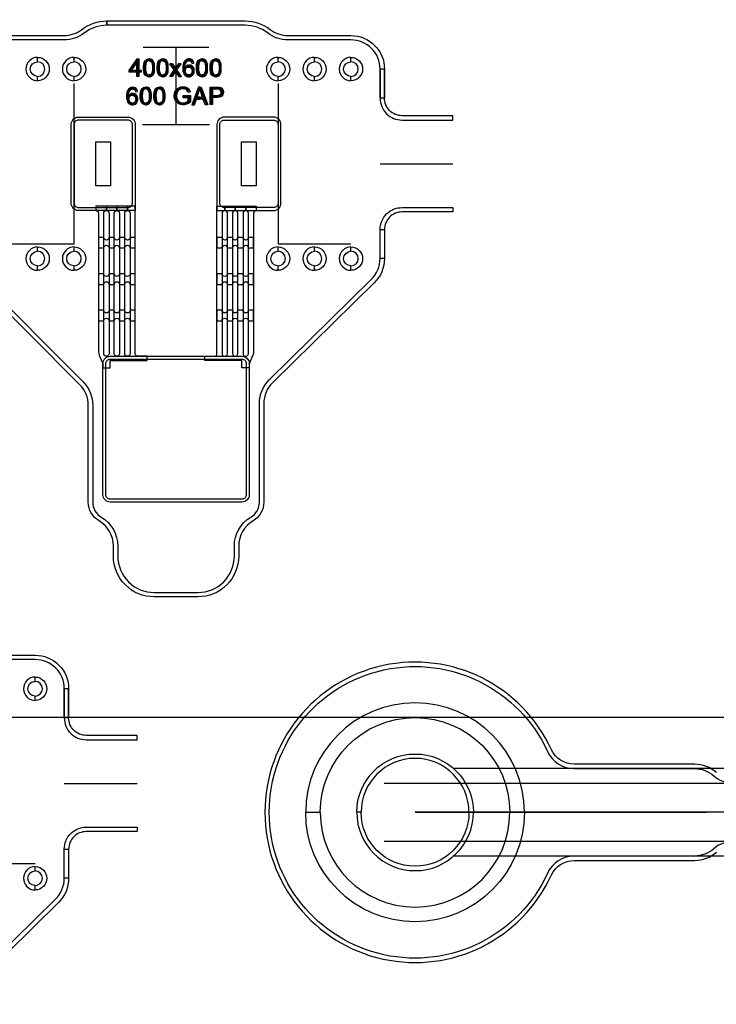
# Model space of a CAD drawing. Extents: x -63500 to 63500, y -63500 to 63500.
# Tile 50 of 256: x -15111 to -10331, y -26966 to -20213. Entities that reach past the tile are written whole.
import ezdxf

# ---------------------------------------------------------------- set-up
doc = ezdxf.new("R2010")
doc.units = 13
doc.header["$MEASUREMENT"] = 0
for name, color, linetype in [('1_Metal', 2, 'Continuous'), ('2_Electrodes', 5, 'Continuous'), ('3_Outline', 4, 'Continuous')]:
    doc.layers.add(name, color=color, linetype=linetype)
doc.styles.get("Standard").update_dxf_attribs({"font": 'arial.ttf'})

msp = doc.modelspace()

# ---------------------------------------------------------------- linework, layer by layer
for p, q in [((-14263, -20401.9), (-13813, -20401.9)), ((-14038, -20931.9), (-14038, -20401.9)), ((-14738, -21751.9), (-14738, -20651.9)), ((-13338, -20651.9), (-13338, -21751.9)), ((-14268, -20931.9), (-13808, -20931.9)), ((-12638, -21201.9), (-12138, -21201.9)), ((-14988, -21751.9), (-15238, -21751.9)), ((-14738, -21751.9), (-14988, -21751.9)), ((-13088, -21751.9), (-13338, -21751.9)), ((-12838, -21751.9), (-13088, -21751.9)), ((0, -25000), (-34000, -25000)), ((-4588.5, -25349.7), (-12139.1, -25349.7)), ((-14804.9, -25451.9), (-14304.9, -25451.9)), ((-12610.1, -25449.7), (-4588.5, -25449.7)), ((-9398.2, -25649.7), (-12398.2, -25649.7)), ((-12398.2, -25649.7), (-10398.2, -25649.7)), ((-4588.5, -25849.7), (-12610.1, -25849.7)), ((-4588.5, -25949.7), (-12139.1, -25949.7)), ((-15004.9, -26001.9), (-15254.9, -26001.9))]:
    msp.add_line(p, q)
for points in [[(-14588, -21351.9), (-14588, -21051.9), (-14488, -21051.9), (-14488, -21351.9)], [(-13588, -21351.9), (-13588, -21051.9), (-13488, -21051.9), (-13488, -21351.9)]]:
    msp.add_lwpolyline(points, close=True)
for radius in [50000, 47500, 45000]:
    msp.add_circle((0, 0), radius)
at = {"layer": '1_Metal'}
msp.add_line((-14318, -21521.9), (-14318, -21521.9), dxfattribs=at)
for points in [[(-50000, 0, 1), (50000, 0), (51000, 0, -1), (-51000, 0)], [(-14758, -20931.9, -0.414214), (-14708, -20881.9), (-14368, -20881.9, -0.414214), (-14318, -20931.9), (-14318, -21521.9), (-14708, -21521.9, -0.414214), (-14758, -21471.9)], [(-13318, -20931.9, 0.414214), (-13368, -20881.9), (-13708, -20881.9, 0.414214), (-13758, -20931.9), (-13758, -21521.9), (-13368, -21521.9, 0.414214), (-13318, -21471.9)], [(-14490, -22601.9), (-14490, -22551.9), (-14236, -22551.9), (-14236, -22521.9), (-14300, -22521.9, -0.414214), (-14318, -22503.9), (-14318, -21491.9), (-14372, -21491.9), (-14372, -21521.9, -0.414214), (-14354, -21539.9), (-14354, -22503.9, -1), (-14390, -22503.9), (-14390, -21539.9, -0.414214), (-14372, -21521.9), (-14372, -21521.9), (-14372, -21491.9), (-14444, -21491.9), (-14444, -21521.9, -0.414214), (-14426, -21539.9), (-14426, -22503.9, -1), (-14462, -22503.9), (-14462, -21539.9, -0.414214), (-14444, -21521.9), (-14444, -21521.9), (-14444, -21491.9), (-14516, -21491.9), (-14516, -21521.9, -0.414214), (-14498, -21539.9), (-14498, -22503.9, -1), (-14534, -22503.9), (-14534, -21539.9, -0.414214), (-14516, -21521.9), (-14516, -21521.9), (-14516, -21491.9), (-14588, -21491.9), (-14588, -21521.9, -0.414214), (-14570, -21539.9), (-14570, -22493.4, 0.104248), (-14565.8, -22513.6), (-14544.3, -22562.3, -0.104248), (-14540, -22582.5), (-14540, -22601.9)], [(-13586, -22601.9), (-13586, -22551.9), (-13840, -22551.9), (-13840, -22521.9), (-13776, -22521.9, 0.414214), (-13758, -22503.9), (-13758, -21491.9), (-13704, -21491.9), (-13704, -21521.9, 0.414214), (-13722, -21539.9), (-13722, -22503.9, 1), (-13686, -22503.9), (-13686, -21539.9, 0.414214), (-13704, -21521.9), (-13704, -21521.9), (-13704, -21491.9), (-13632, -21491.9), (-13632, -21521.9, 0.414214), (-13650, -21539.9), (-13650, -22503.9, 1), (-13614, -22503.9), (-13614, -21539.9, 0.414214), (-13632, -21521.9), (-13632, -21521.9), (-13632, -21491.9), (-13560, -21491.9), (-13560, -21521.9, 0.414214), (-13578, -21539.9), (-13578, -22503.9, 1), (-13542, -22503.9), (-13542, -21539.9, 0.414214), (-13560, -21521.9), (-13560, -21521.9), (-13560, -21491.9), (-13488, -21491.9), (-13488, -21521.9, 0.414214), (-13506, -21539.9), (-13506, -22493.4, -0.104248), (-13510.3, -22513.6), (-13531.8, -22562.3, 0.104248), (-13536, -22582.5), (-13536, -22601.9)], [(-14534, -21706.7), (-14570, -21706.7), (-14570, -21778.7), (-14534, -21778.7, -0.414214), (-14516, -21760.7), (-14516, -21760.7, -0.414214), (-14498, -21778.7), (-14462, -21778.7, -0.414214), (-14444, -21760.7), (-14444, -21760.7, -0.414214), (-14426, -21778.7), (-14390, -21778.7, -0.414214), (-14372, -21760.7), (-14372, -21760.7, -0.414214), (-14354, -21778.7), (-14318, -21778.7), (-14318, -21706.7), (-14354, -21706.7, -0.414214), (-14372, -21724.7), (-14372, -21724.7, -0.414214), (-14390, -21706.7), (-14426, -21706.7, -0.414214), (-14444, -21724.7), (-14444, -21724.7, -0.414214), (-14462, -21706.7), (-14498, -21706.7, -0.414214), (-14516, -21724.7), (-14516, -21724.7, -0.414214)], [(-13722, -21706.7), (-13758, -21706.7), (-13758, -21778.7), (-13722, -21778.7, -0.414214), (-13704, -21760.7), (-13704, -21760.7, -0.414214), (-13686, -21778.7), (-13650, -21778.7, -0.414214), (-13632, -21760.7), (-13632, -21760.7, -0.414214), (-13614, -21778.7), (-13578, -21778.7, -0.414214), (-13560, -21760.7), (-13560, -21760.7, -0.414214), (-13542, -21778.7), (-13506, -21778.7), (-13506, -21706.7), (-13542, -21706.7, -0.414214), (-13560, -21724.7), (-13560, -21724.7, -0.414214), (-13578, -21706.7), (-13614, -21706.7, -0.414214), (-13632, -21724.7), (-13632, -21724.7, -0.414214), (-13650, -21706.7), (-13686, -21706.7, -0.414214), (-13704, -21724.7), (-13704, -21724.7, -0.414214)], [(-14534, -21956.7), (-14570, -21956.7), (-14570, -22028.7), (-14534, -22028.7, -0.414214), (-14516, -22010.7), (-14516, -22010.7, -0.414214), (-14498, -22028.7), (-14462, -22028.7, -0.414214), (-14444, -22010.7), (-14444, -22010.7, -0.414214), (-14426, -22028.7), (-14390, -22028.7, -0.414214), (-14372, -22010.7), (-14372, -22010.7, -0.414214), (-14354, -22028.7), (-14318, -22028.7), (-14318, -21956.7), (-14354, -21956.7, -0.414214), (-14372, -21974.7), (-14372, -21974.7, -0.414214), (-14390, -21956.7), (-14426, -21956.7, -0.414214), (-14444, -21974.7), (-14444, -21974.7, -0.414214), (-14462, -21956.7), (-14498, -21956.7, -0.414214), (-14516, -21974.7), (-14516, -21974.7, -0.414214)], [(-13722, -21956.7), (-13758, -21956.7), (-13758, -22028.7), (-13722, -22028.7, -0.414214), (-13704, -22010.7), (-13704, -22010.7, -0.414214), (-13686, -22028.7), (-13650, -22028.7, -0.414214), (-13632, -22010.7), (-13632, -22010.7, -0.414214), (-13614, -22028.7), (-13578, -22028.7, -0.414214), (-13560, -22010.7), (-13560, -22010.7, -0.414214), (-13542, -22028.7), (-13506, -22028.7), (-13506, -21956.7), (-13542, -21956.7, -0.414214), (-13560, -21974.7), (-13560, -21974.7, -0.414214), (-13578, -21956.7), (-13614, -21956.7, -0.414214), (-13632, -21974.7), (-13632, -21974.7, -0.414214), (-13650, -21956.7), (-13686, -21956.7, -0.414214), (-13704, -21974.7), (-13704, -21974.7, -0.414214)], [(-14534, -22206.7), (-14570, -22206.7), (-14570, -22278.7), (-14534, -22278.7, -0.414214), (-14516, -22260.7), (-14516, -22260.7, -0.414214), (-14498, -22278.7), (-14462, -22278.7, -0.414214), (-14444, -22260.7), (-14444, -22260.7, -0.414214), (-14426, -22278.7), (-14390, -22278.7, -0.414214), (-14372, -22260.7), (-14372, -22260.7, -0.414214), (-14354, -22278.7), (-14318, -22278.7), (-14318, -22206.7), (-14354, -22206.7, -0.414214), (-14372, -22224.7), (-14372, -22224.7, -0.414214), (-14390, -22206.7), (-14426, -22206.7, -0.414214), (-14444, -22224.7), (-14444, -22224.7, -0.414214), (-14462, -22206.7), (-14498, -22206.7, -0.414214), (-14516, -22224.7), (-14516, -22224.7, -0.414214)], [(-13722, -22206.7), (-13758, -22206.7), (-13758, -22278.7), (-13722, -22278.7, -0.414214), (-13704, -22260.7), (-13704, -22260.7, -0.414214), (-13686, -22278.7), (-13650, -22278.7, -0.414214), (-13632, -22260.7), (-13632, -22260.7, -0.414214), (-13614, -22278.7), (-13578, -22278.7, -0.414214), (-13560, -22260.7), (-13560, -22260.7, -0.414214), (-13542, -22278.7), (-13506, -22278.7), (-13506, -22206.7), (-13542, -22206.7, -0.414214), (-13560, -22224.7), (-13560, -22224.7, -0.414214), (-13578, -22206.7), (-13614, -22206.7, -0.414214), (-13632, -22224.7), (-13632, -22224.7, -0.414214), (-13650, -22206.7), (-13686, -22206.7, -0.414214), (-13704, -22224.7), (-13704, -22224.7, -0.414214)], [(-13586, -22521.9, -0.414214), (-13536, -22571.9), (-13536, -23471.9, -0.414214), (-13586, -23521.9), (-14490, -23521.9, -0.414214), (-14540, -23471.9), (-14540, -22571.9, -0.414214), (-14490, -22521.9), (-13586, -22521.9)], [(-11648.2, -25649.7, 1), (-13148.2, -25649.7), (-13048.2, -25649.7, -1), (-11748.2, -25649.7)], [(-11648.2, -25649.7, -1), (-13148.2, -25649.7), (-13048.2, -25649.7, 1), (-11748.2, -25649.7)]]:
    msp.add_lwpolyline(points, format="xyb", close=True, dxfattribs=at)
for points in [[(-14293.3, -20602.5), (-14307.8, -20602.5), (-14307.8, -20506.4), (-14345.4, -20560.2), (-14307.8, -20560.2), (-14307.8, -20574.2), (-14360.1, -20574.2), (-14360.1, -20560.8), (-14305.2, -20482.6), (-14293.3, -20482.6), (-14293.3, -20560.2), (-14277.1, -20560.2), (-14277.1, -20574.2), (-14293.3, -20574.2)], [(-14223.4, -20604.2), (-14229.6, -20604.2), (-14241.5, -20600.4), (-14249.3, -20593.4), (-14255.8, -20583.6), (-14260, -20570.6), (-14261.8, -20557.1), (-14261.8, -20532.4), (-14260.2, -20517.3), (-14256, -20504.4), (-14248.7, -20492.9), (-14239.8, -20486), (-14229.7, -20482.5), (-14223.4, -20482.4), (-14223.4, -20494.4), (-14229.5, -20495.3), (-14236.4, -20499.2), (-14242.4, -20507.7), (-14245.5, -20519.1), (-14246.8, -20529), (-14247.4, -20538.7), (-14247.4, -20548.3), (-14246.9, -20557.2), (-14245.9, -20566), (-14243.9, -20575.6), (-14240.3, -20583.1), (-14234.8, -20588.8), (-14229, -20591.7), (-14223.4, -20592.6)], [(-14223.4, -20604.2), (-14217.2, -20604.2), (-14205.3, -20600.4), (-14197.5, -20593.4), (-14191.1, -20583.6), (-14186.9, -20570.6), (-14185, -20557.1), (-14185, -20532.4), (-14186.6, -20517.3), (-14190.8, -20504.4), (-14198.1, -20492.9), (-14207.1, -20486), (-14217.1, -20482.5), (-14223.4, -20482.4), (-14223.4, -20494.4), (-14217.3, -20495.3), (-14210.4, -20499.2), (-14204.5, -20507.7), (-14201.3, -20519.1), (-14200, -20529), (-14199.4, -20538.7), (-14199.4, -20548.3), (-14199.9, -20557.2), (-14200.9, -20566), (-14203, -20575.6), (-14206.5, -20583.1), (-14212, -20588.8), (-14217.8, -20591.7), (-14223.4, -20592.6)], [(-14129.6, -20604.2), (-14135.8, -20604.2), (-14147.7, -20600.4), (-14155.5, -20593.4), (-14161.9, -20583.6), (-14166.1, -20570.6), (-14168, -20557.1), (-14168, -20532.4), (-14166.4, -20517.3), (-14162.2, -20504.4), (-14154.9, -20492.9), (-14145.9, -20486), (-14135.9, -20482.5), (-14129.6, -20482.4), (-14129.6, -20494.4), (-14135.7, -20495.3), (-14142.6, -20499.2), (-14148.5, -20507.7), (-14151.6, -20519.1), (-14153, -20529), (-14153.5, -20538.7), (-14153.5, -20548.3), (-14153, -20557.2), (-14152.1, -20566), (-14150, -20575.6), (-14146.5, -20583.1), (-14141, -20588.8), (-14135.2, -20591.7), (-14129.6, -20592.6)], [(-14129.6, -20604.2), (-14123.4, -20604.2), (-14111.5, -20600.4), (-14103.7, -20593.4), (-14097.2, -20583.6), (-14093, -20570.6), (-14091.2, -20557.1), (-14091.2, -20532.4), (-14092.8, -20517.3), (-14097, -20504.4), (-14104.3, -20492.9), (-14113.2, -20486), (-14123.3, -20482.5), (-14129.6, -20482.4), (-14129.6, -20494.4), (-14123.5, -20495.3), (-14116.6, -20499.2), (-14110.6, -20507.7), (-14107.5, -20519.1), (-14106.2, -20529), (-14105.6, -20538.7), (-14105.6, -20548.3), (-14106.1, -20557.2), (-14107.1, -20566), (-14109.1, -20575.6), (-14112.7, -20583.1), (-14118.2, -20588.8), (-14124, -20591.7), (-14129.6, -20592.6)], [(-14079.6, -20515.8), (-14061.5, -20515.8), (-14041.4, -20545.9), (-14041.4, -20569.3), (-14064, -20602.7), (-14081.8, -20602.7), (-14050.1, -20557.8), (-14079.6, -20515.8)], [(-14003.2, -20515.8), (-14021.3, -20515.8), (-14041.4, -20545.9), (-14041.4, -20569.3), (-14018.9, -20602.7), (-14001.1, -20602.7), (-14032.8, -20557.8), (-14003.2, -20515.8)], [(-13929.6, -20513), (-13915.1, -20511.5), (-13918, -20499.9), (-13924.9, -20491), (-13932.5, -20485.4), (-13941.4, -20482.5), (-13948.2, -20482.1), (-13953.8, -20482.3), (-13961.1, -20483.5), (-13969.6, -20487.1), (-13976.5, -20492.6), (-13983.4, -20501.5), (-13987.1, -20510), (-13990, -20520.5), (-13991.7, -20531.1), (-13992.4, -20546.2), (-13991.9, -20557.6), (-13990.6, -20568.5), (-13988.1, -20577.5), (-13984.3, -20585.9), (-13979.2, -20592.6), (-13973.4, -20597.5), (-13965.1, -20602), (-13957, -20604.1), (-13950.8, -20604.5), (-13944.8, -20604.1), (-13937.7, -20602.4), (-13931, -20599.3), (-13925.5, -20594.9), (-13920.6, -20589.1), (-13916.8, -20582.2), (-13914.4, -20574.9), (-13913.2, -20566.8), (-13913.2, -20559.6), (-13914.6, -20551.1), (-13917.1, -20544.6), (-13921, -20538.3), (-13926, -20533.1), (-13932.6, -20528.4), (-13939.1, -20525.9), (-13944, -20524.9), (-13948.5, -20524.7), (-13951.6, -20524.8), (-13955.3, -20525.3), (-13958.7, -20526.2), (-13963.8, -20528.2), (-13969, -20531.4), (-13972.5, -20534.4), (-13976, -20538.2), (-13977.6, -20540.5), (-13975.3, -20566.1), (-13975.3, -20561.1), (-13974.7, -20557.3), (-13973.6, -20553.1), (-13970.6, -20547.5), (-13966.5, -20543.1), (-13961.4, -20539.7), (-13954.5, -20537.8), (-13949.1, -20537.8), (-13942.4, -20539.3), (-13935.9, -20543.7), (-13931.8, -20549), (-13929.1, -20555.5), (-13928.2, -20562.7), (-13928.2, -20568), (-13929.7, -20575.5), (-13932.3, -20581.3), (-13936.5, -20586.9), (-13941.7, -20590.2), (-13947.1, -20592), (-13951, -20592.4), (-13956.2, -20591.7), (-13961.5, -20589.7), (-13967.3, -20585.4), (-13971.5, -20579.4), (-13974.4, -20572), (-13975.3, -20566.1), (-13977.6, -20540.5), (-13977.6, -20535.3), (-13977, -20529.4), (-13975.8, -20520.8), (-13973.4, -20512.7), (-13969.8, -20505.9), (-13965.2, -20500.4), (-13960.8, -20497), (-13956, -20494.8), (-13950.5, -20494.2), (-13945.9, -20494.6), (-13940.4, -20496.5), (-13935.7, -20500.1), (-13932.3, -20505.4), (-13929.6, -20513)], [(-13859.9, -20604.2), (-13866.1, -20604.2), (-13878, -20600.4), (-13885.8, -20593.4), (-13892.2, -20583.6), (-13896.5, -20570.6), (-13898.3, -20557.1), (-13898.3, -20532.4), (-13896.7, -20517.3), (-13892.5, -20504.4), (-13885.2, -20492.9), (-13876.3, -20486), (-13866.2, -20482.5), (-13859.9, -20482.4), (-13859.9, -20494.4), (-13866, -20495.3), (-13872.9, -20499.2), (-13878.9, -20507.7), (-13882, -20519.1), (-13883.3, -20529), (-13883.9, -20538.7), (-13883.9, -20548.3), (-13883.4, -20557.2), (-13882.4, -20566), (-13880.4, -20575.6), (-13876.8, -20583.1), (-13871.3, -20588.8), (-13865.5, -20591.7), (-13859.9, -20592.6)], [(-13859.9, -20604.2), (-13853.7, -20604.2), (-13841.8, -20600.4), (-13834, -20593.4), (-13827.6, -20583.6), (-13823.3, -20570.6), (-13821.5, -20557.1), (-13821.5, -20532.4), (-13823.1, -20517.3), (-13827.3, -20504.4), (-13834.6, -20492.9), (-13843.5, -20486), (-13853.6, -20482.5), (-13859.9, -20482.4), (-13859.9, -20494.4), (-13853.8, -20495.3), (-13846.9, -20499.2), (-13841, -20507.7), (-13837.8, -20519.1), (-13836.5, -20529), (-13835.9, -20538.7), (-13835.9, -20548.3), (-13836.4, -20557.2), (-13837.4, -20566), (-13839.5, -20575.6), (-13843, -20583.1), (-13848.5, -20588.8), (-13854.3, -20591.7), (-13859.9, -20592.6)], [(-13766.1, -20604.2), (-13772.3, -20604.2), (-13784.1, -20600.4), (-13792, -20593.4), (-13798.4, -20583.6), (-13802.6, -20570.6), (-13804.5, -20557.1), (-13804.5, -20532.4), (-13802.9, -20517.3), (-13798.6, -20504.4), (-13791.3, -20492.9), (-13782.4, -20486), (-13772.4, -20482.5), (-13766.1, -20482.4), (-13766.1, -20494.4), (-13772.2, -20495.3), (-13779, -20499.2), (-13785, -20507.7), (-13788.1, -20519.1), (-13789.4, -20529), (-13790, -20538.7), (-13790, -20548.3), (-13789.5, -20557.2), (-13788.6, -20566), (-13786.5, -20575.6), (-13783, -20583.1), (-13777.5, -20588.8), (-13771.6, -20591.7), (-13766.1, -20592.6)], [(-13766.1, -20604.2), (-13759.9, -20604.2), (-13748, -20600.4), (-13740.2, -20593.4), (-13733.7, -20583.6), (-13729.5, -20570.6), (-13727.6, -20557.1), (-13727.6, -20532.4), (-13729.3, -20517.3), (-13733.5, -20504.4), (-13740.8, -20492.9), (-13749.7, -20486), (-13759.7, -20482.5), (-13766.1, -20482.4), (-13766.1, -20494.4), (-13760, -20495.3), (-13753.1, -20499.2), (-13747.1, -20507.7), (-13744, -20519.1), (-13742.7, -20529), (-13742.1, -20538.7), (-13742.1, -20548.3), (-13742.6, -20557.2), (-13743.6, -20566), (-13745.6, -20575.6), (-13749.2, -20583.1), (-13754.7, -20588.8), (-13760.5, -20591.7), (-13766.1, -20592.6)], [(-14316.8, -20707.3), (-14302.6, -20705.9), (-14305.4, -20694.5), (-14312.2, -20685.8), (-14319.6, -20680.4), (-14328.4, -20677.5), (-14335, -20677), (-14340.5, -20677.3), (-14347.6, -20678.5), (-14355.9, -20682), (-14362.7, -20687.4), (-14369.4, -20696.1), (-14373.1, -20704.4), (-14375.9, -20714.7), (-14377.6, -20725.1), (-14378.2, -20739.9), (-14377.8, -20751), (-14376.5, -20761.7), (-14374.1, -20770.5), (-14370.3, -20778.7), (-14365.3, -20785.3), (-14359.7, -20790.1), (-14351.6, -20794.5), (-14343.7, -20796.5), (-14337.6, -20797), (-14331.7, -20796.6), (-14324.7, -20794.9), (-14318.2, -20791.8), (-14312.7, -20787.5), (-14307.9, -20781.9), (-14304.3, -20775.1), (-14301.9, -20767.9), (-14300.7, -20760), (-14300.7, -20752.9), (-14302.1, -20744.7), (-14304.5, -20738.3), (-14308.4, -20732.1), (-14313.3, -20727), (-14319.8, -20722.4), (-14326.1, -20719.9), (-14330.9, -20719), (-14335.3, -20718.8), (-14338.3, -20718.9), (-14342, -20719.4), (-14345.3, -20720.3), (-14350.2, -20722.2), (-14355.4, -20725.3), (-14358.8, -20728.3), (-14362.2, -20732), (-14363.8, -20734.3), (-14361.5, -20759.3), (-14361.5, -20754.4), (-14361, -20750.8), (-14359.9, -20746.6), (-14356.9, -20741.1), (-14353, -20736.8), (-14347.9, -20733.5), (-14341.2, -20731.6), (-14335.9, -20731.6), (-14329.3, -20733.1), (-14323, -20737.4), (-14318.9, -20742.6), (-14316.3, -20748.9), (-14315.4, -20756), (-14315.4, -20761.2), (-14316.9, -20768.5), (-14319.4, -20774.3), (-14323.5, -20779.7), (-14328.7, -20783), (-14334, -20784.7), (-14337.7, -20785.1), (-14342.9, -20784.5), (-14348, -20782.4), (-14353.7, -20778.2), (-14357.9, -20772.4), (-14360.6, -20765.1), (-14361.5, -20759.3), (-14363.8, -20734.3), (-14363.8, -20729.2), (-14363.2, -20723.4), (-14362.1, -20715), (-14359.6, -20707), (-14356.2, -20700.4), (-14351.7, -20695), (-14347.4, -20691.7), (-14342.7, -20689.5), (-14337.3, -20688.9), (-14332.8, -20689.3), (-14327.4, -20691.2), (-14322.8, -20694.7), (-14319.4, -20699.9), (-14316.8, -20707.3)], [(-14245.9, -20797.2), (-14252.1, -20797.2), (-14264, -20793.3), (-14271.8, -20786.4), (-14278.3, -20776.6), (-14282.5, -20763.6), (-14284.3, -20750), (-14284.3, -20725.4), (-14282.7, -20710.3), (-14278.5, -20697.4), (-14271.2, -20685.8), (-14262.3, -20678.9), (-14252.3, -20675.4), (-14245.9, -20675.3), (-14245.9, -20687.3), (-14252, -20688.3), (-14258.9, -20692.1), (-14264.9, -20700.6), (-14268, -20712), (-14269.3, -20721.9), (-14269.9, -20731.7), (-14269.9, -20741.2), (-14269.4, -20750.2), (-14268.4, -20759), (-14266.4, -20768.5), (-14262.8, -20776), (-14257.3, -20781.7), (-14251.5, -20784.7), (-14245.9, -20785.6)], [(-14245.9, -20797.2), (-14239.7, -20797.2), (-14227.8, -20793.3), (-14220, -20786.4), (-14213.6, -20776.6), (-14209.4, -20763.6), (-14207.5, -20750), (-14207.5, -20725.4), (-14209.1, -20710.3), (-14213.3, -20697.4), (-14220.7, -20685.8), (-14229.6, -20678.9), (-14239.6, -20675.4), (-14245.9, -20675.3), (-14245.9, -20687.3), (-14239.8, -20688.3), (-14233, -20692.1), (-14227, -20700.6), (-14223.9, -20712), (-14222.5, -20721.9), (-14222, -20731.7), (-14222, -20741.2), (-14222.5, -20750.2), (-14223.4, -20759), (-14225.5, -20768.5), (-14229, -20776), (-14234.5, -20781.7), (-14240.4, -20784.7), (-14245.9, -20785.6)], [(-14152.1, -20797.2), (-14158.3, -20797.2), (-14170.2, -20793.3), (-14178, -20786.4), (-14184.4, -20776.6), (-14188.6, -20763.6), (-14190.5, -20750), (-14190.5, -20725.4), (-14188.9, -20710.3), (-14184.7, -20697.4), (-14177.4, -20685.8), (-14168.4, -20678.9), (-14158.4, -20675.4), (-14152.1, -20675.3), (-14152.1, -20687.3), (-14158.2, -20688.3), (-14165.1, -20692.1), (-14171, -20700.6), (-14174.2, -20712), (-14175.5, -20721.9), (-14176.1, -20731.7), (-14176.1, -20741.2), (-14175.6, -20750.2), (-14174.6, -20759), (-14172.5, -20768.5), (-14169, -20776), (-14163.5, -20781.7), (-14157.7, -20784.7), (-14152.1, -20785.6)], [(-14152.1, -20797.2), (-14145.9, -20797.2), (-14134, -20793.3), (-14126.2, -20786.4), (-14119.7, -20776.6), (-14115.5, -20763.6), (-14113.7, -20750), (-14113.7, -20725.4), (-14115.3, -20710.3), (-14119.5, -20697.4), (-14126.8, -20685.8), (-14135.7, -20678.9), (-14145.8, -20675.4), (-14152.1, -20675.3), (-14152.1, -20687.3), (-14146, -20688.3), (-14139.1, -20692.1), (-14133.1, -20700.6), (-14130, -20712), (-14128.7, -20721.9), (-14128.1, -20731.7), (-14128.1, -20741.2), (-14128.6, -20750.2), (-14129.6, -20759), (-14131.6, -20768.5), (-14135.2, -20776), (-14140.7, -20781.7), (-14146.5, -20784.7), (-14152.1, -20785.6)], [(-13990.1, -20748.3), (-13990.1, -20734.3), (-13939.3, -20734.3), (-13939.3, -20778.7), (-13952.5, -20787.9), (-13966.5, -20793.8), (-13980.2, -20797.2), (-13994.9, -20797.2), (-14007.1, -20795.2), (-14019.4, -20791), (-14034.3, -20780), (-14042.6, -20768.7), (-14048, -20754.4), (-14050, -20739.9), (-14050, -20732.9), (-14048.7, -20720.6), (-14045.4, -20709.3), (-14039.8, -20697.9), (-14031.6, -20687.8), (-14024, -20682.1), (-14015.4, -20677.9), (-14004.5, -20674.7), (-13993.3, -20673.4), (-13986.6, -20673.4), (-13976.4, -20674.4), (-13966.2, -20677.9), (-13958.9, -20681.7), (-13952.2, -20687), (-13945.9, -20696.2), (-13940.9, -20709.2), (-13955.4, -20713.1), (-13958.9, -20703.5), (-13964.6, -20695.6), (-13972.4, -20690.6), (-13981, -20687.9), (-13990, -20687), (-13998.4, -20687.7), (-14007.3, -20689.7), (-14015, -20693.5), (-14021.6, -20698.8), (-14025.9, -20704.4), (-14030.1, -20712.9), (-14032.9, -20722.9), (-14033.9, -20731.2), (-14033.9, -20739.2), (-14032.4, -20750.2), (-14029.5, -20759.7), (-14023.5, -20769.4), (-14015.8, -20775.9), (-14007, -20780.4), (-13998.2, -20782.5), (-13990.7, -20783.2), (-13987.9, -20783.2), (-13980.6, -20782.4), (-13972.1, -20780.2), (-13963.2, -20776.2), (-13954.9, -20770.8), (-13954.9, -20748.3), (-13990.1, -20748.3)], [(-13875, -20688.3), (-13875, -20675.7), (-13883.1, -20675.7), (-13929.1, -20796.3), (-13912.3, -20796.3), (-13898.8, -20759), (-13875, -20759), (-13875, -20745.5), (-13894.3, -20745.5), (-13875, -20688.3)], [(-13875, -20688.3), (-13875, -20675.7), (-13866.8, -20675.7), (-13820.8, -20796.3), (-13837.6, -20796.3), (-13851.1, -20759), (-13875, -20759), (-13875, -20745.5), (-13855.6, -20745.5), (-13875, -20688.3)], [(-13803.9, -20795.8), (-13803.9, -20675.3), (-13751.1, -20675.3), (-13739.5, -20676.8), (-13731.3, -20679.1), (-13723.8, -20683.7), (-13717.3, -20691.6), (-13713.8, -20699.4), (-13712.4, -20707.2), (-13712.4, -20712.1), (-13713.7, -20721), (-13716.8, -20728.9), (-13723.1, -20736.9), (-13731.1, -20742.4), (-13741, -20745.3), (-13752.7, -20746.7), (-13787.9, -20746.7), (-13787.9, -20732.5), (-13753.4, -20732.5), (-13743.6, -20730.8), (-13736.2, -20727.5), (-13731.7, -20722.7), (-13729.3, -20716.2), (-13728.8, -20710.6), (-13729.4, -20705), (-13732.6, -20697.9), (-13737.4, -20693.2), (-13742.4, -20690.8), (-13748.9, -20689.9), (-13787.9, -20689.9), (-13787.9, -20795.8), (-13803.9, -20795.8)]]:
    msp.add_lwpolyline(points, close=True, dxfattribs=at)
at = {"layer": '2_Electrodes'}
for points in [[(47500, 0, -1), (-47500, 0), (-51000, 0, 1), (51000, 0)], [(-15468, -20751.9), (-15468, -20551.9, -0.414214), (-15238, -20321.9), (-14806.3, -20321.9, 0.165811), (-14684.1, -20280.3, -0.165811), (-14513, -20221.9), (-14513, -20251.9, 0.165811), (-14665.8, -20304, -0.165811), (-14806.3, -20351.9), (-15238, -20351.9, 0.414214), (-15438, -20551.9), (-15438, -20751.9)], [(-12638, -20751.9), (-12638, -20551.9, 0.414214), (-12838, -20351.9), (-13269.8, -20351.9, -0.165811), (-13410.3, -20304, 0.165811), (-13563, -20251.9), (-14513, -20251.9), (-14513, -20221.9), (-13563, -20221.9, -0.165811), (-13392, -20280.3, 0.165811), (-13269.8, -20321.9), (-12838, -20321.9, -0.414214), (-12608, -20551.9), (-12608, -20751.9)], [(-14988, -20471.9, 1), (-14988, -20631.9), (-14988, -20601.9, -1), (-14988, -20501.9)], [(-14988, -20471.9, -1), (-14988, -20631.9), (-14988, -20601.9, 1), (-14988, -20501.9)], [(-14738, -20471.9, 1), (-14738, -20631.9), (-14738, -20601.9, -1), (-14738, -20501.9)], [(-14738, -20471.9, -1), (-14738, -20631.9), (-14738, -20601.9, 1), (-14738, -20501.9)], [(-13338, -20471.9, 1), (-13338, -20631.9), (-13338, -20601.9, -1), (-13338, -20501.9)], [(-13338, -20471.9, -1), (-13338, -20631.9), (-13338, -20601.9, 1), (-13338, -20501.9)], [(-13088, -20471.9, 1), (-13088, -20631.9), (-13088, -20601.9, -1), (-13088, -20501.9)], [(-13088, -20471.9, -1), (-13088, -20631.9), (-13088, -20601.9, 1), (-13088, -20501.9)], [(-12838, -20471.9, 1), (-12838, -20631.9), (-12838, -20601.9, -1), (-12838, -20501.9)], [(-12838, -20471.9, -1), (-12838, -20631.9), (-12838, -20601.9, 1), (-12838, -20501.9)], [(-12638, -20751.9, 0.414214), (-12488, -20901.9), (-12138, -20901.9), (-12138, -20871.9), (-12488, -20871.9, -0.414214), (-12608, -20751.9), (-12608, -20551.9), (-12638, -20551.9)], [(-14708, -21501.9), (-14368, -21501.9, 0.414214), (-14338, -21471.9), (-14338, -20931.9, 0.414214), (-14368, -20901.9), (-14708, -20901.9, 0.414214), (-14738, -20931.9), (-14738, -21471.9, 0.414214)], [(-13368, -21501.9), (-13708, -21501.9, -0.414214), (-13738, -21471.9), (-13738, -20931.9, -0.414214), (-13708, -20901.9), (-13368, -20901.9, -0.414214), (-13338, -20931.9), (-13338, -21471.9, -0.414214)], [(-12488, -21501.9), (-12138, -21501.9), (-12138, -21531.9), (-12488, -21531.9, 0.414214), (-12608, -21651.9), (-12608, -21851.9), (-12638, -21851.9), (-12638, -21651.9, -0.414214)], [(-14988, -21771.9, 1), (-14988, -21931.9), (-14988, -21901.9, -1), (-14988, -21801.9)], [(-14988, -21771.9, -1), (-14988, -21931.9), (-14988, -21901.9, 1), (-14988, -21801.9)], [(-14738, -21771.9, 1), (-14738, -21931.9), (-14738, -21901.9, -1), (-14738, -21801.9)], [(-14738, -21771.9, -1), (-14738, -21931.9), (-14738, -21901.9, 1), (-14738, -21801.9)], [(-13338, -21771.9, 1), (-13338, -21931.9), (-13338, -21901.9, -1), (-13338, -21801.9)], [(-13338, -21771.9, -1), (-13338, -21931.9), (-13338, -21901.9, 1), (-13338, -21801.9)], [(-13088, -21771.9, 1), (-13088, -21931.9), (-13088, -21901.9, -1), (-13088, -21801.9)], [(-13088, -21771.9, -1), (-13088, -21931.9), (-13088, -21901.9, 1), (-13088, -21801.9)], [(-12838, -21771.9, 1), (-12838, -21931.9), (-12838, -21901.9, -1), (-12838, -21801.9)], [(-12838, -21771.9, -1), (-12838, -21931.9), (-12838, -21901.9, 1), (-12838, -21801.9)], [(-13586, -22541.9, -0.414214), (-13556, -22571.9), (-13556, -23471.9, -0.414214), (-13586, -23501.9), (-14490, -23501.9, -0.414214), (-14520, -23471.9), (-14520, -22571.9, -0.414214), (-14490, -22541.9), (-13586, -22541.9)], [(-14804.9, -25001.9), (-14804.9, -24801.9, 0.414214), (-15004.9, -24601.9), (-15436.6, -24601.9, -0.165811), (-15577.1, -24554, 0.165811), (-15729.9, -24501.9), (-16679.9, -24501.9), (-16679.9, -24471.9), (-15729.9, -24471.9, -0.165811), (-15558.8, -24530.3, 0.165811), (-15436.6, -24571.9), (-15004.9, -24571.9, -0.414214), (-14774.9, -24801.9), (-14774.9, -25001.9)], [(-15004.9, -24721.9, 1), (-15004.9, -24881.9), (-15004.9, -24851.9, -1), (-15004.9, -24751.9)], [(-15004.9, -24721.9, -1), (-15004.9, -24881.9), (-15004.9, -24851.9, 1), (-15004.9, -24751.9)], [(-14804.9, -25001.9, 0.414214), (-14654.9, -25151.9), (-14304.9, -25151.9), (-14304.9, -25121.9), (-14654.9, -25121.9, -0.414214), (-14774.9, -25001.9), (-14774.9, -24801.9), (-14804.9, -24801.9)], [(-11998.2, -25649.7), (-12028.2, -25649.7, 1), (-12768.2, -25649.7), (-12798.2, -25649.7, -1)], [(-11998.2, -25649.7), (-12028.2, -25649.7, -1), (-12768.2, -25649.7), (-12798.2, -25649.7, 1)], [(-14654.9, -25751.9), (-14304.9, -25751.9), (-14304.9, -25781.9), (-14654.9, -25781.9, 0.414214), (-14774.9, -25901.9), (-14774.9, -26101.9), (-14804.9, -26101.9), (-14804.9, -25901.9, -0.414214)], [(-15004.9, -26021.9, 1), (-15004.9, -26181.9), (-15004.9, -26151.9, -1), (-15004.9, -26051.9)], [(-15004.9, -26021.9, -1), (-15004.9, -26181.9), (-15004.9, -26151.9, 1), (-15004.9, -26051.9)]]:
    msp.add_lwpolyline(points, format="xyb", close=True, dxfattribs=at)
for points in [[(-15379.5, -21993.4), (-14677.4, -22695.4, -0.198912), (-14610, -22858.1), (-14610, -23521.9, 0.265291), (-14551.1, -23625.3, -0.265291), (-14438, -23823.3), (-14438, -23891.9, 0.414214), (-14188, -24141.9), (-13888, -24141.9, 0.414214), (-13638, -23891.9), (-13638, -23823.3, -0.265291), (-13525, -23625.3, 0.265291), (-13466, -23521.9), (-13466, -22845.9, -0.201193), (-13397.2, -22681.8), (-12699.1, -21995.8, 0.203475), (-12638, -21851.9), (-12638, -21651.9), (-12608, -21651.9), (-12608, -21851.9, -0.203475), (-12678.3, -22017.4), (-13376.2, -22703.2, 0.201193), (-13436, -22845.9), (-13436, -23521.9, -0.265291), (-13509.8, -23651.1, 0.265291), (-13608, -23823.3), (-13608, -23891.9, -0.414214), (-13888, -24171.9), (-14188, -24171.9, -0.414214), (-14468, -23891.9), (-14468, -23823.3, 0.265291), (-14566.3, -23651.1, -0.265291), (-14640, -23521.9), (-14640, -22858.1, 0.198912), (-14698.6, -22716.6), (-15400.7, -22014.6, -0.198912)], [(-10328.9, -25377.2, 0.182676), (-10481.1, -25319.7), (-11307.3, -25319.7, -0.293253), (-11461.9, -25220.5, 4.581742), (-11461.9, -26078.9, -0.293253), (-11307.3, -25979.7), (-10481.1, -25979.7, 0.182676), (-10328.9, -25922.2, -0.182676)], [(-10216.5, -25849.7, 0.182676), (-10348.8, -25899.7, -0.182676), (-10481.1, -25949.7), (-11307.3, -25949.7, 0.293253), (-11489.2, -26066.4, -4.581742), (-11489.2, -25233, 0.293253), (-11307.3, -25349.7), (-10481.1, -25349.7, -0.182676), (-10348.8, -25399.7, 0.182676), (-10216.5, -25449.7)], [(-15564.1, -26931.8), (-14866, -26245.8, 0.203475), (-14804.9, -26101.9), (-14804.9, -25901.9), (-14774.9, -25901.9), (-14774.9, -26101.9, -0.203475), (-14845.1, -26267.4), (-15543.1, -26953.2, 0.201193)]]:
    msp.add_lwpolyline(points, format="xyb", dxfattribs=at)
at = {"layer": '3_Outline'}
for points in [[(47500, 0, -1), (-47500, 0), (-51000, 0, 1), (51000, 0)], [(-15468, -20751.9), (-15468, -20551.9, -0.414214), (-15238, -20321.9), (-14806.3, -20321.9, 0.165811), (-14684.1, -20280.3, -0.165811), (-14513, -20221.9), (-14513, -20251.9, 0.165811), (-14665.8, -20304, -0.165811), (-14806.3, -20351.9), (-15238, -20351.9, 0.414214), (-15438, -20551.9), (-15438, -20751.9)], [(-12638, -20751.9), (-12638, -20551.9, 0.414214), (-12838, -20351.9), (-13269.8, -20351.9, -0.165811), (-13410.3, -20304, 0.165811), (-13563, -20251.9), (-14513, -20251.9), (-14513, -20221.9), (-13563, -20221.9, -0.165811), (-13392, -20280.3, 0.165811), (-13269.8, -20321.9), (-12838, -20321.9, -0.414214), (-12608, -20551.9), (-12608, -20751.9)], [(-14988, -20471.9, 1), (-14988, -20631.9), (-14988, -20601.9, -1), (-14988, -20501.9)], [(-14988, -20471.9, -1), (-14988, -20631.9), (-14988, -20601.9, 1), (-14988, -20501.9)], [(-14738, -20471.9, 1), (-14738, -20631.9), (-14738, -20601.9, -1), (-14738, -20501.9)], [(-14738, -20471.9, -1), (-14738, -20631.9), (-14738, -20601.9, 1), (-14738, -20501.9)], [(-13338, -20471.9, 1), (-13338, -20631.9), (-13338, -20601.9, -1), (-13338, -20501.9)], [(-13338, -20471.9, -1), (-13338, -20631.9), (-13338, -20601.9, 1), (-13338, -20501.9)], [(-13088, -20471.9, 1), (-13088, -20631.9), (-13088, -20601.9, -1), (-13088, -20501.9)], [(-13088, -20471.9, -1), (-13088, -20631.9), (-13088, -20601.9, 1), (-13088, -20501.9)], [(-12838, -20471.9, 1), (-12838, -20631.9), (-12838, -20601.9, -1), (-12838, -20501.9)], [(-12838, -20471.9, -1), (-12838, -20631.9), (-12838, -20601.9, 1), (-12838, -20501.9)], [(-12638, -20751.9, 0.414214), (-12488, -20901.9), (-12138, -20901.9), (-12138, -20871.9), (-12488, -20871.9, -0.414214), (-12608, -20751.9), (-12608, -20551.9), (-12638, -20551.9)], [(-12488, -21501.9), (-12138, -21501.9), (-12138, -21531.9), (-12488, -21531.9, 0.414214), (-12608, -21651.9), (-12608, -21851.9), (-12638, -21851.9), (-12638, -21651.9, -0.414214)], [(-14988, -21771.9, 1), (-14988, -21931.9), (-14988, -21901.9, -1), (-14988, -21801.9)], [(-14988, -21771.9, -1), (-14988, -21931.9), (-14988, -21901.9, 1), (-14988, -21801.9)], [(-14738, -21771.9, 1), (-14738, -21931.9), (-14738, -21901.9, -1), (-14738, -21801.9)], [(-14738, -21771.9, -1), (-14738, -21931.9), (-14738, -21901.9, 1), (-14738, -21801.9)], [(-13338, -21771.9, 1), (-13338, -21931.9), (-13338, -21901.9, -1), (-13338, -21801.9)], [(-13338, -21771.9, -1), (-13338, -21931.9), (-13338, -21901.9, 1), (-13338, -21801.9)], [(-13088, -21771.9, 1), (-13088, -21931.9), (-13088, -21901.9, -1), (-13088, -21801.9)], [(-13088, -21771.9, -1), (-13088, -21931.9), (-13088, -21901.9, 1), (-13088, -21801.9)], [(-12838, -21771.9, 1), (-12838, -21931.9), (-12838, -21901.9, -1), (-12838, -21801.9)], [(-12838, -21771.9, -1), (-12838, -21931.9), (-12838, -21901.9, 1), (-12838, -21801.9)], [(-14804.9, -25001.9), (-14804.9, -24801.9, 0.414214), (-15004.9, -24601.9), (-15436.6, -24601.9, -0.165811), (-15577.1, -24554, 0.165811), (-15729.9, -24501.9), (-16679.9, -24501.9), (-16679.9, -24471.9), (-15729.9, -24471.9, -0.165811), (-15558.8, -24530.3, 0.165811), (-15436.6, -24571.9), (-15004.9, -24571.9, -0.414214), (-14774.9, -24801.9), (-14774.9, -25001.9)], [(-15004.9, -24721.9, 1), (-15004.9, -24881.9), (-15004.9, -24851.9, -1), (-15004.9, -24751.9)], [(-15004.9, -24721.9, -1), (-15004.9, -24881.9), (-15004.9, -24851.9, 1), (-15004.9, -24751.9)], [(-14804.9, -25001.9, 0.414214), (-14654.9, -25151.9), (-14304.9, -25151.9), (-14304.9, -25121.9), (-14654.9, -25121.9, -0.414214), (-14774.9, -25001.9), (-14774.9, -24801.9), (-14804.9, -24801.9)], [(-11998.2, -25649.7), (-12028.2, -25649.7, 1), (-12768.2, -25649.7), (-12798.2, -25649.7, -1)], [(-11998.2, -25649.7), (-12028.2, -25649.7, -1), (-12768.2, -25649.7), (-12798.2, -25649.7, 1)], [(-14654.9, -25751.9), (-14304.9, -25751.9), (-14304.9, -25781.9), (-14654.9, -25781.9, 0.414214), (-14774.9, -25901.9), (-14774.9, -26101.9), (-14804.9, -26101.9), (-14804.9, -25901.9, -0.414214)], [(-15004.9, -26021.9, 1), (-15004.9, -26181.9), (-15004.9, -26151.9, -1), (-15004.9, -26051.9)], [(-15004.9, -26021.9, -1), (-15004.9, -26181.9), (-15004.9, -26151.9, 1), (-15004.9, -26051.9)]]:
    msp.add_lwpolyline(points, format="xyb", close=True, dxfattribs=at)
for points in [[(-15379.5, -21993.4), (-14677.4, -22695.4, -0.198912), (-14610, -22858.1), (-14610, -23521.9, 0.265291), (-14551.1, -23625.3, -0.265291), (-14438, -23823.3), (-14438, -23891.9, 0.414214), (-14188, -24141.9), (-13888, -24141.9, 0.414214), (-13638, -23891.9), (-13638, -23823.3, -0.265291), (-13525, -23625.3, 0.265291), (-13466, -23521.9), (-13466, -22845.9, -0.201193), (-13397.2, -22681.8), (-12699.1, -21995.8, 0.203475), (-12638, -21851.9), (-12638, -21651.9), (-12608, -21651.9), (-12608, -21851.9, -0.203475), (-12678.3, -22017.4), (-13376.2, -22703.2, 0.201193), (-13436, -22845.9), (-13436, -23521.9, -0.265291), (-13509.8, -23651.1, 0.265291), (-13608, -23823.3), (-13608, -23891.9, -0.414214), (-13888, -24171.9), (-14188, -24171.9, -0.414214), (-14468, -23891.9), (-14468, -23823.3, 0.265291), (-14566.3, -23651.1, -0.265291), (-14640, -23521.9), (-14640, -22858.1, 0.198912), (-14698.6, -22716.6), (-15400.7, -22014.6, -0.198912)], [(-10328.9, -25377.2, 0.182676), (-10481.1, -25319.7), (-11307.3, -25319.7, -0.293253), (-11461.9, -25220.5, 4.581742), (-11461.9, -26078.9, -0.293253), (-11307.3, -25979.7), (-10481.1, -25979.7, 0.182676), (-10328.9, -25922.2, -0.182676)], [(-10216.5, -25849.7, 0.182676), (-10348.8, -25899.7, -0.182676), (-10481.1, -25949.7), (-11307.3, -25949.7, 0.293253), (-11489.2, -26066.4, -4.581742), (-11489.2, -25233, 0.293253), (-11307.3, -25349.7), (-10481.1, -25349.7, -0.182676), (-10348.8, -25399.7, 0.182676), (-10216.5, -25449.7)], [(-15564.1, -26931.8), (-14866, -26245.8, 0.203475), (-14804.9, -26101.9), (-14804.9, -25901.9), (-14774.9, -25901.9), (-14774.9, -26101.9, -0.203475), (-14845.1, -26267.4), (-15543.1, -26953.2, 0.201193)]]:
    msp.add_lwpolyline(points, format="xyb", dxfattribs=at)

# ---------------------------------------------------------------- texts
for s, p in [('400x600', (-14362.7, -20602.7)), ('600 GAP', (-14385.5, -20795.5))]:
    msp.add_text(s, height=120).set_placement(p)

doc.saveas('drawing.dxf')
